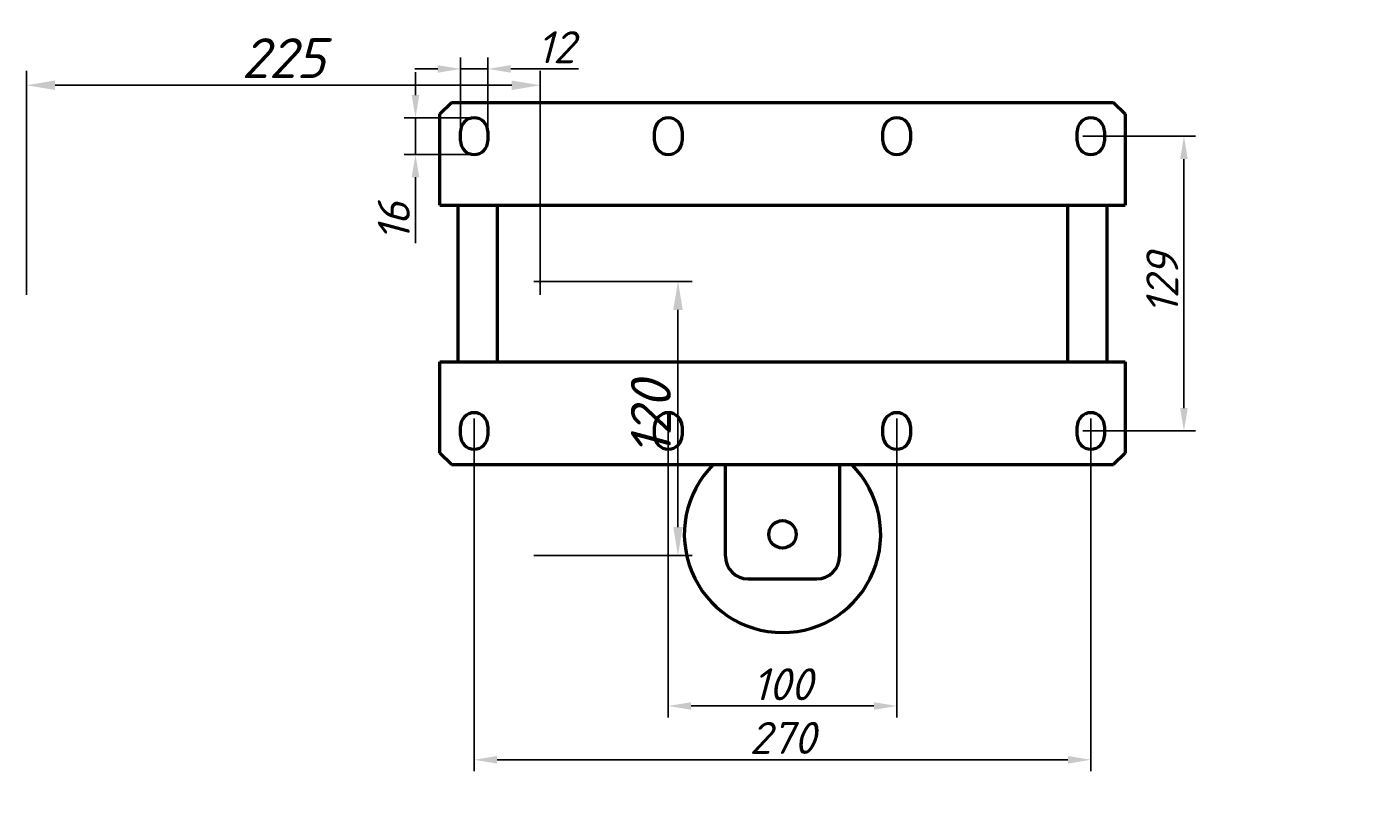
# Model space of a CAD drawing. Header units: millimetres. Extents: x 514 to 1673, y -497 to 558.
# Tile 3 of 4: x 514 to 1094, y 214 to 558. Entities that reach past the tile are written whole.
import ezdxf

# ---------------------------------------------------------------- set-up
doc = ezdxf.new("R2010")
doc.units = ezdxf.units.MM
doc.layers.get('Defpoints').update_dxf_attribs({"lineweight": 25})
doc.layers.add('Видимый контур (ГОСТ)', color=7, linetype='Continuous', lineweight=50)
doc.styles.add('ГОСТ', font='isocpeui.ttf')
doc.dimstyles.new('ISO-25', dxfattribs={"dimtxt": 3.5, "dimasz": 2.5, "dimexe": 1.25, "dimexo": 0.625, "dimtad": 1, "dimdec": 0, "dimtxsty": 'ГОСТ', "dimcen": 2.5, "dimclrd": 256, "dimclre": 256, "dimclrt": 256, "dimadec": 0, "dimazin": 0, "dimtfac": 1, "dimtdec": 0, "dimtmove": 0, "dimatfit": 3, "dimfxl": 1, "dimlwd": -1, "dimlwe": -1, "dimarcsym": 0})

# ---------------------------------------------------------------- blocks, each defined once
blk = doc.blocks.new('*D267')
at = {"transparency": 16777216}
for p, q in [((795.28, 386.92), (795.28, 256.06)), ((895.28, 386.92), (895.28, 256.06)), ((805.28, 261.06), (885.28, 261.06))]:
    blk.add_line(p, q, dxfattribs=at)
for points in [[(805.28, 262.72), (805.28, 259.39), (795.28, 261.06)], [(885.28, 262.72), (885.28, 259.39), (895.28, 261.06)]]:
    blk.add_solid(points, dxfattribs=at)
at = {"layer": 'Defpoints', "color": 0, "transparency": 16777216}
for p in [(795.28, 389.42), (895.28, 389.42), (895.28, 261.06)]:
    blk.add_point(p, dxfattribs=at)
at = {"transparency": 16777216, "insert": (845.28, 270.56), "char_height": 14, "attachment_point": 5, "style": 'ГОСТ'}
blk.add_mtext('100', dxfattribs=at)
blk = doc.blocks.new('*D268')
at = {"transparency": 16777216}
for p, q in [((710.28, 386.92), (710.28, 232.5)), ((980.28, 386.92), (980.28, 232.5)), ((1173.57, 362.64), (1507.26, 362.64)), ((1501.01, 142.14), (1501.01, 350.14)), ((720.28, 237.5), (970.28, 237.5)), ((1358.07, 129.64), (1507.26, 129.64))]:
    blk.add_line(p, q, dxfattribs=at)
for points in [[(1498.92, 350.14), (1503.09, 350.14), (1501.01, 362.64)], [(720.28, 239.17), (720.28, 235.83), (710.28, 237.5)], [(970.28, 239.17), (970.28, 235.83), (980.28, 237.5)], [(1498.92, 142.14), (1503.09, 142.14), (1501.01, 129.64)]]:
    blk.add_solid(points, dxfattribs=at)
at = {"layer": 'Defpoints', "color": 0, "transparency": 16777216}
for p in [(710.28, 389.42), (980.28, 389.42), (1170.45, 362.64), (1501.01, 362.64), (980.28, 237.5), (1354.95, 129.64)]:
    blk.add_point(p, dxfattribs=at)
at = {"transparency": 16777216, "insert": (1486.51, 246.14), "char_height": 17.5, "attachment_point": 5, "rotation": 90, "style": 'ГОСТ'}
blk.add_mtext('233неверно', dxfattribs=at)
at = {"transparency": 16777216, "insert": (845.28, 247.09), "char_height": 14, "attachment_point": 5, "style": 'ГОСТ'}
blk.add_mtext('270', dxfattribs=at)
blk = doc.blocks.new('*D269')
at = {"transparency": 16777216}
for p, q in [((976.78, 510.42), (1026.08, 510.42)), ((1021.08, 391.42), (1021.08, 500.42)), ((976.78, 381.42), (1026.08, 381.42)), ((1423.95, 296.02), (1423.95, 87.72)), ((1136.45, 163.02), (1136.45, 87.72)), ((1148.95, 93.97), (1411.45, 93.97))]:
    blk.add_line(p, q, dxfattribs=at)
for points in [[(1019.41, 500.42), (1022.74, 500.42), (1021.08, 510.42)], [(1019.41, 391.42), (1022.74, 391.42), (1021.08, 381.42)], [(1148.95, 96.05), (1148.95, 91.89), (1136.45, 93.97)], [(1411.45, 96.05), (1411.45, 91.89), (1423.95, 93.97)]]:
    blk.add_solid(points, dxfattribs=at)
at = {"layer": 'Defpoints', "color": 0, "transparency": 16777216}
for p in [(974.28, 510.42), (1021.08, 510.42), (974.28, 381.42), (1423.95, 299.14), (1136.45, 166.14), (1423.95, 93.97)]:
    blk.add_point(p, dxfattribs=at)
at = {"transparency": 16777216, "insert": (1011.58, 445.92), "char_height": 14, "attachment_point": 5, "rotation": 90, "style": 'ГОСТ'}
blk.add_mtext('129', dxfattribs=at)
at = {"transparency": 16777216, "insert": (1280.2, 108.47), "char_height": 17.5, "attachment_point": 5, "style": 'ГОСТ'}
blk.add_mtext('288неверно', dxfattribs=at)
blk = doc.blocks.new('*D270')
at = {"transparency": 16777216}
for p, q in [((704.28, 512.92), (704.28, 544.87)), ((716.28, 512.92), (716.28, 544.87)), ((694.28, 539.87), (684.28, 539.87)), ((704.28, 539.87), (716.28, 539.87)), ((726.28, 539.87), (755.87, 539.87)), ((736.32, 446.88), (805.76, 446.88)), ((799.51, 434.38), (799.51, 339.38)), ((736.32, 326.88), (805.76, 326.88))]:
    blk.add_line(p, q, dxfattribs=at)
for points in [[(694.28, 541.53), (694.28, 538.2), (704.28, 539.87)], [(726.28, 541.53), (726.28, 538.2), (716.28, 539.87)], [(797.42, 434.38), (801.59, 434.38), (799.51, 446.88)], [(797.42, 339.38), (801.59, 339.38), (799.51, 326.88)]]:
    blk.add_solid(points, dxfattribs=at)
at = {"layer": 'Defpoints', "color": 0, "transparency": 16777216}
for p in [(716.28, 539.87), (704.28, 510.42), (716.28, 510.42), (733.2, 446.88), (733.2, 326.88), (799.51, 326.88)]:
    blk.add_point(p, dxfattribs=at)
at = {"transparency": 16777216, "insert": (746.07, 549.37), "char_height": 14, "attachment_point": 5, "style": 'ГОСТ'}
blk.add_mtext('12', dxfattribs=at)
at = {"transparency": 16777216, "insert": (787.63, 386.88), "char_height": 17.5, "attachment_point": 5, "rotation": 90, "style": 'ГОСТ'}
blk.add_mtext('120', dxfattribs=at)
blk = doc.blocks.new('*D271')
at = {"transparency": 16777216}
for p, q in [((514.2, 441.01), (514.2, 538.95)), ((739.2, 441.01), (739.2, 538.95)), ((684.55, 528.42), (684.55, 538.42)), ((526.7, 532.7), (726.7, 532.7)), ((707.78, 518.42), (679.55, 518.42)), ((684.55, 518.42), (684.55, 502.42)), ((707.78, 502.42), (679.55, 502.42)), ((684.55, 492.42), (684.55, 463.66))]:
    blk.add_line(p, q, dxfattribs=at)
for points in [[(526.7, 534.79), (526.7, 530.62), (514.2, 532.7)], [(726.7, 534.79), (726.7, 530.62), (739.2, 532.7)], [(682.88, 528.42), (686.22, 528.42), (684.55, 518.42)], [(682.88, 492.42), (686.22, 492.42), (684.55, 502.42)]]:
    blk.add_solid(points, dxfattribs=at)
at = {"layer": 'Defpoints', "color": 0, "transparency": 16777216}
for p in [(739.2, 532.7), (710.28, 518.42), (684.55, 502.42), (710.28, 502.42), (514.2, 437.88), (739.2, 437.88)]:
    blk.add_point(p, dxfattribs=at)
at = {"transparency": 16777216, "insert": (626.7, 544.58), "char_height": 17.5, "attachment_point": 5, "style": 'ГОСТ'}
blk.add_mtext('225', dxfattribs=at)
at = {"transparency": 16777216, "insert": (675.05, 473.04), "char_height": 14, "attachment_point": 5, "rotation": 90, "style": 'ГОСТ'}
blk.add_mtext('16', dxfattribs=at)

msp = doc.modelspace()

# ---------------------------------------------------------------- linework, layer by layer
at = {"layer": 'Видимый контур (ГОСТ)'}
for p, q in [((695.28, 520.17), (700.28, 525.17)), ((700.28, 525.17), (990.28, 525.17)), ((990.28, 525.17), (995.28, 520.17)), ((695.28, 480.17), (695.28, 520.17)), ((995.28, 520.17), (995.28, 480.17)), ((704.28, 508.42), (704.28, 512.42)), ((716.28, 512.42), (716.28, 508.42)), ((789.28, 508.42), (789.28, 512.42)), ((801.28, 512.42), (801.28, 508.42)), ((889.28, 508.42), (889.28, 512.42)), ((901.28, 512.42), (901.28, 508.42)), ((974.28, 508.42), (974.28, 512.42)), ((986.28, 512.42), (986.28, 508.42)), ((695.28, 480.17), (995.28, 480.17)), ((703.28, 411.67), (703.28, 480.17)), ((720.28, 480.17), (720.28, 411.67)), ((970.28, 411.67), (970.28, 480.17)), ((987.28, 480.17), (987.28, 411.67)), ((695.28, 411.67), (995.28, 411.67)), ((695.28, 371.67), (695.28, 411.67)), ((995.28, 411.67), (995.28, 371.67)), ((704.28, 379.42), (704.28, 383.42)), ((716.28, 383.42), (716.28, 379.42)), ((789.28, 379.42), (789.28, 383.42)), ((801.28, 383.42), (801.28, 379.42)), ((889.28, 379.42), (889.28, 383.42)), ((901.28, 383.42), (901.28, 379.42)), ((974.28, 379.42), (974.28, 383.42)), ((986.28, 383.42), (986.28, 379.42)), ((700.28, 366.67), (695.28, 371.67)), ((995.28, 371.67), (990.28, 366.67)), ((700.28, 366.67), (990.28, 366.67)), ((820.28, 326.67), (820.28, 366.67)), ((870.28, 366.67), (870.28, 326.67)), ((830.28, 316.67), (860.28, 316.67))]:
    msp.add_line(p, q, dxfattribs=at)
msp.add_circle((845.28, 336.17), 6, dxfattribs=at)
for centre, radius, start, end in [((710.28, 512.42), 6, 0, 180), ((795.28, 512.42), 6, 0, 180), ((895.28, 512.42), 6, 0, 180), ((980.28, 512.42), 6, 0, 180), ((710.28, 508.42), 6, 180, 0), ((795.28, 508.42), 6, 180, 0), ((895.28, 508.42), 6, 180, 0), ((980.28, 508.42), 6, 180, 0), ((710.28, 383.42), 6, 0, 180), ((795.28, 383.42), 6, 0, 180), ((895.28, 383.42), 6, 0, 180), ((980.28, 383.42), 6, 0, 180), ((710.28, 379.42), 6, 180, 0), ((795.28, 379.42), 6, 180, 0), ((895.28, 379.42), 6, 180, 0), ((980.28, 379.42), 6, 180, 0), ((845.28, 336.17), 43, 134.82182, 45.17818), ((830.28, 326.67), 10, 180, 270), ((860.28, 326.67), 10, 270, 0)]:
    msp.add_arc(centre, radius, start, end, dxfattribs=at)

# ---------------------------------------------------------------- dimensions: what is measured, and where the dimension line sits
for base, p1, p2, picture, middle in [((716.28, 539.87), (704.28, 510.42), (716.28, 510.42), '*D270', (746.07, 549.37)), ((980.28, 237.5), (710.28, 389.42), (980.28, 389.42), '*D268', (845.28, 247.09)), ((895.28, 261.06), (795.28, 389.42), (895.28, 389.42), '*D267', (845.28, 270.56))]:
    dim = msp.add_linear_dim(base=base, p1=p1, p2=p2, dimstyle='ISO-25')
    dim.commit()
    dim.dimension.update_dxf_attribs({"geometry": picture, "text_midpoint": middle})
for base, p1, p2, picture, middle in [((684.55, 502.42), (710.28, 518.42), (710.28, 502.42), '*D271', (675.05, 473.04)), ((1021.08, 510.42), (974.28, 381.42), (974.28, 510.42), '*D269', (1011.58, 445.92))]:
    dim = msp.add_linear_dim(base=base, p1=p1, p2=p2, angle=90, dimstyle='ISO-25')
    dim.commit()
    dim.dimension.update_dxf_attribs({"geometry": picture, "text_midpoint": middle})

doc.saveas('drawing.dxf')
